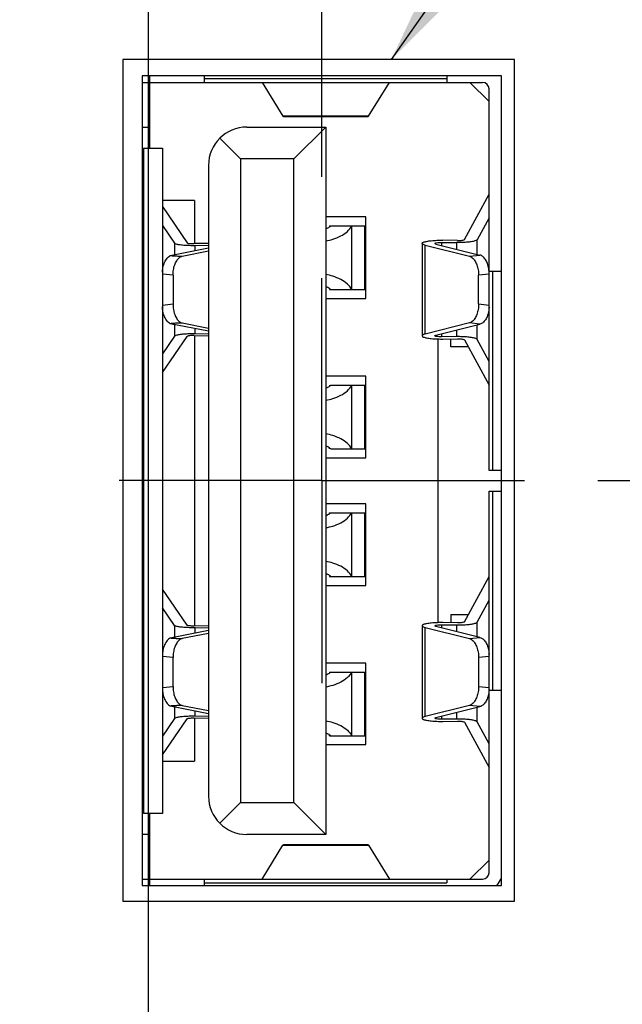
# Model space of a CAD drawing. Header units: inches. Extents: x 0.2 to 16.8, y 0.1 to 10.8.
# Tile 10 of 22: x 7.991 to 8.363, y 6.473 to 7.081. Entities that reach past the tile are written whole.
import ezdxf

# ---------------------------------------------------------------- set-up
doc = ezdxf.new("R2010")
doc.units = ezdxf.units.IN
doc.header["$LTSCALE"] = 0.935
doc.header["$MEASUREMENT"] = 0
doc.linetypes.add('CENTER', pattern=[0.6, 0.375, -0.075, 0.075, -0.075])
doc.layers.get('0').update_dxf_attribs({"linetype": 'CONTINUOUS'})
for name, color, linetype in [('DEFAULT_1', 7, 'CENTER'), ('DETAIL', 7, 'CONTINUOUS'), ('DIMENSIONS', 7, 'CONTINUOUS')]:
    doc.layers.add(name, color=color, linetype=linetype)
doc.styles.get("Standard").update_dxf_attribs({"font": 'txt', "width": 0.8})
doc.dimstyles.new('DIMSTYLE_1', dxfattribs={"dimtxt": 0.125, "dimasz": 0.18, "dimexe": 0.18, "dimexo": 0.0625, "dimgap": 0.09, "dimtad": 0, "dimtih": 1, "dimtoh": 1, "dimdec": 3, "dimzin": 4, "dimdsep": 46, "dimtxsty": 'STANDARD', "dimblk": '_FILLED', "dimblk1": '_FILLED', "dimblk2": '_FILLED', "dimcen": 0.09, "dimadec": 0, "dimazin": 0, "dimtp": 0.01, "dimtm": 0.01, "dimtfac": 1, "dimtdec": 3, "dimtofl": 0, "dimtmove": 0, "dimatfit": 3, "dimldrblk": '_FILLED', "dimfxl": 1, "dimtolj": 1, "dimtzin": 4, "dimarcsym": 0})

# ---------------------------------------------------------------- blocks, each defined once
blk = doc.blocks.new('*D11')
at = {"layer": 'DIMENSIONS', "color": 2, "linetype": 'CONTINUOUS'}
for p, q in [((9.20059, 6.79646), (9.52668, 6.89617)), ((9.52668, 6.89617), (9.72508, 6.89617)), ((8.34787, 6.79646), (9.20059, 6.79646))]:
    blk.add_line(p, q, dxfattribs=at)
at = {"layer": 'DIMENSIONS', "color": 2, "linetype": 'CONTINUOUS', "width": 0.8}
for s, p in [('[', (10.41258, 6.83367)), (']', (11.01258, 6.83367)), ('3.716', (9.78758, 6.83367)), ('94.38', (10.51258, 6.83367))]:
    blk.add_text(s, height=0.125, dxfattribs=at).set_placement(p)
blk = doc.blocks.new('_FILLED')
at = {"color": 0, "linetype": 'BYBLOCK'}
blk.add_solid([(0, 0), (-1, 0.1736), (-1, -0.1736)], dxfattribs=at)
blk = doc.blocks.new('*D14')
at = {"layer": 'DIMENSIONS', "color": 2, "linetype": 'CONTINUOUS'}
for p, q in [((8.38326, 8.49808), (8.38326, 8.71166)), ((8.17751, 8.35729), (8.38326, 8.49808)), ((8.17751, 6.98406), (8.17751, 8.35729))]:
    blk.add_line(p, q, dxfattribs=at)
at = {"layer": 'DIMENSIONS', "color": 2, "linetype": 'CONTINUOUS', "width": 0.8}
for s, p in [(']', (8.44576, 9.69916)), ('9.3', (8.44576, 9.39916)), ('[', (8.44576, 9.29916)), ('.366', (8.44576, 8.77416))]:
    blk.add_text(s, height=0.125, rotation=90, dxfattribs=at).set_placement(p)
blk = doc.blocks.new('*D15')
at = {"layer": 'DIMENSIONS', "color": 2, "linetype": 'CONTINUOUS'}
blk.add_line((8.07058, 6.30879), (8.07058, 8.71166), dxfattribs=at)
at = {"layer": 'DIMENSIONS', "color": 2, "linetype": 'CONTINUOUS', "width": 0.8}
for s, p in [(']', (8.13308, 9.89916)), ('12.01', (8.13308, 9.39916)), ('[', (8.13308, 9.29916)), ('.473', (8.13308, 8.77416))]:
    blk.add_text(s, height=0.125, rotation=90, dxfattribs=at).set_placement(p)
blk = doc.blocks.new('*D16')
at = {"layer": 'DIMENSIONS', "color": 2, "linetype": 'CONTINUOUS'}
blk.add_line((7.84651, 6.98406), (7.84651, 8.71166), dxfattribs=at)
at = {"layer": 'DIMENSIONS', "color": 2, "linetype": 'CONTINUOUS', "width": 0.8}
for s, p in [(']', (7.90901, 9.89916)), ('17.71', (7.90901, 9.39916)), ('[', (7.90901, 9.29916)), ('.697', (7.90901, 8.77416))]:
    blk.add_text(s, height=0.125, rotation=90, dxfattribs=at).set_placement(p)
blk = doc.blocks.new('*D18')
at = {"layer": 'DIMENSIONS', "color": 2, "linetype": 'CONTINUOUS'}
blk.add_line((6.18958, 6.51506), (6.18958, 8.71166), dxfattribs=at)
at = {"layer": 'DIMENSIONS', "color": 2, "linetype": 'CONTINUOUS', "width": 0.8}
for s, p in [(']', (6.25208, 9.99916)), ('59.79', (6.25208, 9.49916)), ('[', (6.25208, 9.39916)), ('2.354', (6.25208, 8.77416))]:
    blk.add_text(s, height=0.125, rotation=90, dxfattribs=at).set_placement(p)

msp = doc.modelspace()

# ---------------------------------------------------------------- linework, layer by layer
at = {"color": 7, "linetype": 'CONTINUOUS'}
for p, q in [((8.05458, 7.05666), (8.05458, 6.53666)), ((8.29658, 7.05666), (8.05458, 7.05666)), ((8.29658, 6.53666), (8.29658, 7.05666)), ((8.06651, 7.04646), (8.06651, 6.54646)), ((8.28851, 7.04646), (8.06651, 7.04646)), ((8.07132, 7.00187), (8.07132, 7.04646)), ((8.10518, 7.04242), (8.10518, 7.04646)), ((8.25479, 7.04473), (8.10518, 7.04473)), ((8.25479, 7.04646), (8.25479, 7.04242)), ((8.28851, 6.54646), (8.28851, 7.04646)), ((8.06651, 7.04242), (8.27683, 7.04242)), ((8.14061, 7.04242), (8.15355, 7.02156)), ((8.20641, 7.02156), (8.21935, 7.04242)), ((8.28077, 7.03061), (8.26896, 7.04242)), ((8.28077, 6.80266), (8.28077, 7.03849)), ((8.20641, 7.02156), (8.15355, 7.02156)), ((8.15355, 7.02156), (8.15377, 7.02139)), ((8.15377, 7.02139), (8.20619, 7.02139)), ((8.20619, 7.02139), (8.20641, 7.02156)), ((8.06651, 7.01486), (8.07132, 7.01486)), ((8.13116, 7.01486), (8.17998, 7.01486)), ((8.1603, 6.99518), (8.17998, 7.01486)), ((8.17998, 7.01486), (8.17998, 6.57786)), ((8.12723, 6.99518), (8.11446, 7.00794)), ((8.06738, 7.00187), (8.06738, 6.59085)), ((8.06738, 7.00187), (8.0792, 7.00187)), ((8.0792, 7.00187), (8.0792, 6.59085)), ((8.12723, 6.99518), (8.12723, 6.59754)), ((8.1603, 6.99518), (8.12723, 6.99518)), ((8.1603, 6.59754), (8.1603, 6.99518)), ((8.10754, 6.99124), (8.10754, 6.60148)), ((8.26562, 6.94544), (8.28077, 6.97352)), ((8.09888, 6.96959), (8.0792, 6.96959)), ((8.0792, 6.96572), (8.09434, 6.94334)), ((8.09888, 6.96959), (8.09888, 6.94286)), ((8.20479, 6.95935), (8.17998, 6.95935)), ((8.20479, 6.90896), (8.20479, 6.95935)), ((8.28077, 6.95887), (8.27346, 6.94532)), ((8.0792, 6.95404), (8.0865, 6.94324)), ((8.18236, 6.95384), (8.20479, 6.95384)), ((8.19605, 6.91447), (8.19605, 6.95384)), ((8.20392, 6.95384), (8.20392, 6.91447)), ((8.08391, 6.93551), (8.10754, 6.94022)), ((8.0865, 6.94324), (8.0865, 6.93603)), ((8.10754, 6.94297), (8.09862, 6.94286)), ((8.09933, 6.94181), (8.10754, 6.94191)), ((8.09933, 6.93858), (8.09933, 6.94181)), ((8.23945, 6.94301), (8.23945, 6.88593)), ((8.24145, 6.88704), (8.24145, 6.9419)), ((8.24145, 6.9419), (8.26866, 6.93509)), ((8.24799, 6.94264), (8.2752, 6.93583)), ((8.25162, 6.94173), (8.25162, 6.94366)), ((8.25162, 6.94366), (8.26064, 6.94353)), ((8.26135, 6.94484), (8.25233, 6.94498)), ((8.26064, 6.94353), (8.26064, 6.93947)), ((8.27346, 6.93626), (8.27346, 6.94532)), ((8.09131, 6.93509), (8.10754, 6.93833)), ((8.26866, 6.93509), (8.2752, 6.93583)), ((8.08564, 6.92334), (8.07909, 6.92408)), ((8.08564, 6.92334), (8.08564, 6.9056)), ((8.28087, 6.92408), (8.27433, 6.92334)), ((8.27433, 6.9056), (8.27433, 6.92334)), ((8.28077, 6.92589), (8.28851, 6.92589)), ((8.28308, 6.80266), (8.28308, 6.92589)), ((8.18236, 6.91447), (8.20479, 6.91447)), ((8.07909, 6.90486), (8.08564, 6.9056)), ((8.17998, 6.90896), (8.20479, 6.90896)), ((8.27433, 6.9056), (8.28087, 6.90486)), ((8.10754, 6.88872), (8.08391, 6.89343)), ((8.0865, 6.89291), (8.0865, 6.8857)), ((8.09131, 6.89385), (8.10754, 6.89061)), ((8.26866, 6.89385), (8.24145, 6.88704)), ((8.24799, 6.8863), (8.2752, 6.89311)), ((8.2752, 6.89311), (8.26866, 6.89385)), ((8.27346, 6.88362), (8.27346, 6.89268)), ((8.0865, 6.8857), (8.0792, 6.8749)), ((8.0792, 6.86322), (8.09434, 6.8856)), ((8.09862, 6.88608), (8.10754, 6.88597)), ((8.09888, 6.88608), (8.09888, 6.70664)), ((8.09933, 6.88713), (8.09933, 6.89036)), ((8.10754, 6.88703), (8.09933, 6.88713)), ((8.25162, 6.88528), (8.25162, 6.88721)), ((8.26064, 6.88541), (8.25162, 6.88528)), ((8.26064, 6.88947), (8.26064, 6.88541)), ((8.24927, 6.884), (8.24927, 6.70872)), ((8.25233, 6.88396), (8.26135, 6.8841)), ((8.25715, 6.87904), (8.25715, 6.88403)), ((8.26562, 6.8835), (8.28077, 6.85541)), ((8.28077, 6.87007), (8.27346, 6.88362)), ((8.26803, 6.87904), (8.25715, 6.87904)), ((8.20479, 6.86093), (8.17998, 6.86093)), ((8.1831, 6.85541), (8.20479, 6.85541)), ((8.19605, 6.81604), (8.19605, 6.85541)), ((8.20392, 6.85541), (8.20392, 6.81604)), ((8.20479, 6.81053), (8.20479, 6.86093)), ((8.1831, 6.81604), (8.20479, 6.81604)), ((8.17998, 6.81053), (8.20479, 6.81053)), ((8.28851, 6.80266), (8.28077, 6.80266)), ((8.28077, 6.55423), (8.28077, 6.79006)), ((8.28077, 6.79006), (8.28851, 6.79006)), ((8.28308, 6.66683), (8.28308, 6.79006)), ((8.20479, 6.78219), (8.17998, 6.78219)), ((8.20479, 6.73179), (8.20479, 6.78219)), ((8.18236, 6.77667), (8.20479, 6.77667)), ((8.19605, 6.7373), (8.19605, 6.77667)), ((8.20392, 6.77667), (8.20392, 6.7373)), ((8.18236, 6.7373), (8.20479, 6.7373)), ((8.26562, 6.70922), (8.28077, 6.7373)), ((8.09434, 6.70712), (8.0792, 6.7295)), ((8.17998, 6.73179), (8.20479, 6.73179)), ((8.27346, 6.7091), (8.28077, 6.72265)), ((8.0865, 6.70702), (8.0792, 6.71782)), ((8.25715, 6.71368), (8.25715, 6.70869)), ((8.25715, 6.71368), (8.26803, 6.71368)), ((8.27346, 6.70004), (8.27346, 6.7091)), ((8.08391, 6.69929), (8.10754, 6.704)), ((8.0865, 6.70702), (8.0865, 6.6998)), ((8.10754, 6.70675), (8.09862, 6.70664)), ((8.09933, 6.70559), (8.10754, 6.70569)), ((8.09933, 6.70236), (8.09933, 6.70559)), ((8.23945, 6.70679), (8.23945, 6.64971)), ((8.24145, 6.65082), (8.24145, 6.70568)), ((8.24145, 6.70568), (8.26866, 6.69887)), ((8.2752, 6.69961), (8.24799, 6.70642)), ((8.25162, 6.70551), (8.25162, 6.70744)), ((8.25162, 6.70744), (8.26064, 6.70731)), ((8.26135, 6.70862), (8.25233, 6.70876)), ((8.26064, 6.70731), (8.26064, 6.70325)), ((8.10754, 6.70211), (8.09131, 6.69887)), ((8.26866, 6.69887), (8.2752, 6.69961)), ((8.08564, 6.68712), (8.07909, 6.68786)), ((8.08564, 6.66938), (8.08564, 6.68712)), ((8.28087, 6.68786), (8.27433, 6.68712)), ((8.27433, 6.68712), (8.27433, 6.66938)), ((8.20479, 6.68376), (8.17998, 6.68376)), ((8.20479, 6.63337), (8.20479, 6.68376)), ((8.18236, 6.67825), (8.20479, 6.67825)), ((8.19605, 6.63888), (8.19605, 6.67825)), ((8.20392, 6.67825), (8.20392, 6.63888)), ((8.07909, 6.66864), (8.08564, 6.66938)), ((8.27433, 6.66938), (8.28087, 6.66864)), ((8.28851, 6.66683), (8.28077, 6.66683)), ((8.10754, 6.6525), (8.08391, 6.65721)), ((8.0865, 6.65669), (8.0865, 6.64948)), ((8.09131, 6.65763), (8.10754, 6.65439)), ((8.26866, 6.65763), (8.24145, 6.65082)), ((8.24799, 6.65008), (8.2752, 6.65689)), ((8.2752, 6.65689), (8.26866, 6.65763)), ((8.27346, 6.6474), (8.27346, 6.65646)), ((8.0865, 6.64948), (8.0792, 6.63868)), ((8.0792, 6.627), (8.09434, 6.64938)), ((8.09862, 6.64986), (8.10754, 6.64975)), ((8.09888, 6.64986), (8.09888, 6.62313)), ((8.09933, 6.65091), (8.09933, 6.65414)), ((8.10754, 6.65081), (8.09933, 6.65091)), ((8.25162, 6.64906), (8.25162, 6.65099)), ((8.26064, 6.64919), (8.25162, 6.64906)), ((8.26064, 6.65325), (8.26064, 6.64919)), ((8.25233, 6.64774), (8.26135, 6.64788)), ((8.26562, 6.64728), (8.28077, 6.61919)), ((8.28077, 6.63385), (8.27346, 6.6474)), ((8.18236, 6.63888), (8.20479, 6.63888)), ((8.17998, 6.63337), (8.20479, 6.63337)), ((8.0792, 6.62313), (8.09888, 6.62313)), ((8.11446, 6.58477), (8.12723, 6.59754)), ((8.12723, 6.59754), (8.1603, 6.59754)), ((8.1603, 6.59754), (8.17998, 6.57786)), ((8.0792, 6.59085), (8.06738, 6.59085)), ((8.07132, 6.54646), (8.07132, 6.59085)), ((8.07132, 6.57786), (8.06651, 6.57786)), ((8.17998, 6.57786), (8.13116, 6.57786)), ((8.14061, 6.55036), (8.15355, 6.57122)), ((8.15377, 6.57139), (8.15355, 6.57122)), ((8.15355, 6.57122), (8.20641, 6.57122)), ((8.20619, 6.57139), (8.15377, 6.57139)), ((8.20619, 6.57139), (8.20641, 6.57122)), ((8.20641, 6.57122), (8.21935, 6.55036)), ((8.26896, 6.5503), (8.28077, 6.56211)), ((8.06651, 6.5503), (8.27683, 6.5503)), ((8.06651, 6.54646), (8.28851, 6.54646)), ((8.10518, 6.54646), (8.10518, 6.5503)), ((8.10518, 6.54799), (8.25479, 6.54799)), ((8.25479, 6.5503), (8.25479, 6.54799)), ((8.05458, 6.53666), (8.29658, 6.53666))]:
    msp.add_line(p, q, dxfattribs=at)
for centre, radius, start, end in [((8.27683, 7.03849), 0.00394, 0, 90), ((8.13116, 6.99124), 0.02362, 90, 180), ((8.13116, 6.60148), 0.02362, 180, 270), ((8.27683, 6.55423), 0.00394, 270, 360), ((8.27683, 6.55423), 0.01181, 318.3249, 342.05213)]:
    msp.add_arc(centre, radius, start, end, dxfattribs=at)
for points, knots in [([(8.17999, 6.94456), (8.18147, 6.94481), (8.18466, 6.94555), (8.18924, 6.94738), (8.19332, 6.95009), (8.19533, 6.95254), (8.19598, 6.95384)], [0, 0, 0, 0, 0.235768, 0.514507, 0.771225, 1, 1, 1, 1]), ([(8.18, 6.95202), (8.18011, 6.95207), (8.18089, 6.95239), (8.18164, 6.95278), (8.18224, 6.95319)], [0, 0, 0, 0, 0.142894, 1, 1, 1, 1]), ([(8.0865, 6.94324), (8.08669, 6.94296), (8.08778, 6.94265), (8.08964, 6.94226), (8.09244, 6.94199), (8.09574, 6.94182), (8.09811, 6.9418), (8.09933, 6.94181)], [0, 0, 0, 0, 0.079182, 0.234932, 0.454917, 0.718735, 1, 1, 1, 1]), ([(8.09434, 6.94334), (8.09443, 6.94321), (8.09498, 6.9431), (8.09586, 6.94294), (8.09716, 6.94287), (8.09811, 6.94286), (8.09862, 6.94286)], [0, 0, 0, 0, 0.111006, 0.337799, 0.649545, 1, 1, 1, 1]), ([(8.23948, 6.94301), (8.23947, 6.94305), (8.23944, 6.94338), (8.24075, 6.94397), (8.24245, 6.94436), (8.24534, 6.94476), (8.24867, 6.94497), (8.25109, 6.945), (8.25233, 6.94498)], [0, 0, 0, 0, 0.009444, 0.087232, 0.239728, 0.457662, 0.719879, 1, 1, 1, 1]), ([(8.24145, 6.9419), (8.24091, 6.94204), (8.24014, 6.94209), (8.23952, 6.94283), (8.23948, 6.94301)], [0, 0, 0, 0, 0.728928, 1, 1, 1, 1]), ([(8.24799, 6.94264), (8.24777, 6.94269), (8.24733, 6.94274), (8.24736, 6.94296), (8.24737, 6.94299)], [0, 0, 0, 0, 0.88411, 1, 1, 1, 1]), ([(8.24737, 6.94299), (8.2474, 6.94306), (8.24768, 6.94346), (8.24863, 6.94343), (8.24997, 6.94368), (8.25105, 6.94367), (8.25162, 6.94366)], [0, 0, 0, 0, 0.055881, 0.27101, 0.608275, 1, 1, 1, 1]), ([(8.27346, 6.94532), (8.27329, 6.945), (8.2722, 6.94456), (8.27032, 6.9441), (8.26752, 6.94374), (8.26422, 6.94353), (8.26185, 6.94351), (8.26064, 6.94353)], [0, 0, 0, 0, 0.083887, 0.240767, 0.459854, 0.721167, 1, 1, 1, 1]), ([(8.26135, 6.94484), (8.26185, 6.94483), (8.2628, 6.94485), (8.26411, 6.94495), (8.265, 6.94513), (8.26554, 6.94529), (8.26562, 6.94544)], [0, 0, 0, 0, 0.347812, 0.657482, 0.884487, 1, 1, 1, 1]), ([(8.07912, 6.92518), (8.07917, 6.92609), (8.07941, 6.92816), (8.08026, 6.93117), (8.08174, 6.93385), (8.08316, 6.93513), (8.08391, 6.93551)], [0, 0, 0, 0, 0.229071, 0.528894, 0.787799, 1, 1, 1, 1]), ([(8.08391, 6.93551), (8.08429, 6.93548), (8.08503, 6.93543), (8.08611, 6.93536), (8.08712, 6.93529), (8.08806, 6.93524), (8.08894, 6.93519), (8.08977, 6.93514), (8.09056, 6.93511), (8.09106, 6.93509), (8.09131, 6.93509)], [0, 0, 0, 0, 0.155371, 0.300532, 0.436431, 0.563635, 0.682936, 0.794951, 0.900431, 1, 1, 1, 1]), ([(8.08564, 6.92334), (8.08564, 6.92447), (8.08581, 6.92666), (8.08656, 6.92971), (8.08776, 6.93228), (8.08931, 6.93418), (8.09065, 6.93493), (8.09131, 6.93509)], [0, 0, 0, 0, 0.244016, 0.474224, 0.679235, 0.853421, 1, 1, 1, 1]), ([(8.26866, 6.93509), (8.26931, 6.93493), (8.27066, 6.93418), (8.27221, 6.93227), (8.27341, 6.92971), (8.27416, 6.92665), (8.27433, 6.92447), (8.27433, 6.92334)], [0, 0, 0, 0, 0.146882, 0.321285, 0.526372, 0.756437, 1, 1, 1, 1]), ([(8.28083, 6.92533), (8.28079, 6.92604), (8.2806, 6.9278), (8.27995, 6.93045), (8.27875, 6.93301), (8.27719, 6.93491), (8.27585, 6.93566), (8.2752, 6.93583)], [0, 0, 0, 0, 0.168534, 0.421727, 0.647208, 0.838786, 1, 1, 1, 1]), ([(8.19598, 6.91447), (8.19533, 6.91577), (8.19332, 6.91822), (8.18924, 6.92094), (8.18466, 6.92276), (8.18147, 6.9235), (8.17999, 6.92375)], [0, 0, 0, 0, 0.229089, 0.486054, 0.765017, 1, 1, 1, 1]), ([(8.18224, 6.91512), (8.18164, 6.91553), (8.18089, 6.91592), (8.18011, 6.91624), (8.18, 6.91629)], [0, 0, 0, 0, 0.860455, 1, 1, 1, 1]), ([(8.08391, 6.89343), (8.08316, 6.89381), (8.08174, 6.89509), (8.08026, 6.89778), (8.07941, 6.90078), (8.07917, 6.90285), (8.07912, 6.90375)], [0, 0, 0, 0, 0.21259, 0.471651, 0.771518, 1, 1, 1, 1]), ([(8.08564, 6.9056), (8.08564, 6.90447), (8.08581, 6.90228), (8.08656, 6.89923), (8.08776, 6.89666), (8.08931, 6.89476), (8.09065, 6.89401), (8.09131, 6.89385)], [0, 0, 0, 0, 0.243696, 0.474119, 0.679305, 0.85363, 1, 1, 1, 1]), ([(8.27433, 6.9056), (8.27433, 6.90447), (8.27416, 6.90228), (8.27341, 6.89923), (8.27221, 6.89666), (8.27065, 6.89476), (8.26931, 6.89401), (8.26866, 6.89385)], [0, 0, 0, 0, 0.244016, 0.474224, 0.679235, 0.853421, 1, 1, 1, 1]), ([(8.28083, 6.9036), (8.28079, 6.9029), (8.2806, 6.90114), (8.27995, 6.89849), (8.27875, 6.89592), (8.27719, 6.89402), (8.27585, 6.89328), (8.2752, 6.89311)], [0, 0, 0, 0, 0.168074, 0.421537, 0.647239, 0.838995, 1, 1, 1, 1]), ([(8.09131, 6.89385), (8.09106, 6.89385), (8.09056, 6.89383), (8.08977, 6.8938), (8.08894, 6.89375), (8.08806, 6.8937), (8.08712, 6.89364), (8.08611, 6.89358), (8.08503, 6.89351), (8.08429, 6.89346), (8.08391, 6.89343)], [0, 0, 0, 0, 0.099571, 0.20505, 0.317066, 0.436367, 0.56357, 0.699469, 0.84463, 1, 1, 1, 1]), ([(8.09933, 6.88713), (8.09811, 6.88714), (8.09573, 6.88712), (8.09243, 6.88695), (8.08963, 6.88668), (8.08778, 6.88629), (8.08669, 6.88598), (8.0865, 6.8857)], [0, 0, 0, 0, 0.28189, 0.545792, 0.765605, 0.921072, 1, 1, 1, 1]), ([(8.09862, 6.88608), (8.09811, 6.88608), (8.09716, 6.88607), (8.09585, 6.886), (8.09498, 6.88584), (8.09443, 6.88573), (8.09434, 6.8856)], [0, 0, 0, 0, 0.351248, 0.662936, 0.889379, 1, 1, 1, 1]), ([(8.23948, 6.88593), (8.23947, 6.88589), (8.23944, 6.88556), (8.24075, 6.88497), (8.24245, 6.88458), (8.24535, 6.88418), (8.24767, 6.88403), (8.24906, 6.88399), (8.24927, 6.88398)], [0, 0, 0, 0, 0.012067, 0.11283, 0.310985, 0.594772, 0.935964, 1, 1, 1, 1]), ([(8.24145, 6.88704), (8.24091, 6.8869), (8.24015, 6.88684), (8.23952, 6.88611), (8.23948, 6.88593)], [0, 0, 0, 0, 0.726891, 1, 1, 1, 1]), ([(8.24737, 6.88595), (8.24737, 6.88598), (8.24733, 6.8862), (8.24777, 6.88625), (8.24799, 6.8863)], [0, 0, 0, 0, 0.117299, 1, 1, 1, 1]), ([(8.25162, 6.88528), (8.25104, 6.88527), (8.24996, 6.88526), (8.24863, 6.88551), (8.24768, 6.88548), (8.2474, 6.88588), (8.24737, 6.88595)], [0, 0, 0, 0, 0.393502, 0.730636, 0.944859, 1, 1, 1, 1]), ([(8.27346, 6.88362), (8.27329, 6.88394), (8.27221, 6.88438), (8.27032, 6.88484), (8.26752, 6.8852), (8.26422, 6.88541), (8.26185, 6.88543), (8.26064, 6.88541)], [0, 0, 0, 0, 0.083704, 0.240666, 0.460007, 0.721629, 1, 1, 1, 1]), ([(8.26135, 6.8841), (8.26185, 6.88411), (8.2628, 6.88409), (8.26411, 6.88399), (8.265, 6.88381), (8.26554, 6.88365), (8.26562, 6.8835)], [0, 0, 0, 0, 0.347456, 0.65754, 0.884675, 1, 1, 1, 1]), ([(8.17999, 6.84613), (8.18147, 6.84639), (8.18466, 6.84713), (8.18924, 6.84895), (8.19332, 6.85167), (8.19533, 6.85412), (8.19598, 6.85541)], [0, 0, 0, 0, 0.235768, 0.514507, 0.771225, 1, 1, 1, 1]), ([(8.18, 6.8536), (8.18011, 6.85364), (8.18089, 6.85396), (8.18164, 6.85436), (8.18224, 6.85476)], [0, 0, 0, 0, 0.142894, 1, 1, 1, 1]), ([(8.19598, 6.81604), (8.19533, 6.81735), (8.19332, 6.8198), (8.18924, 6.82251), (8.18466, 6.82433), (8.18147, 6.82508), (8.17999, 6.82533)], [0, 0, 0, 0, 0.229089, 0.486054, 0.765017, 1, 1, 1, 1]), ([(8.18224, 6.8167), (8.18164, 6.8171), (8.18089, 6.8175), (8.18011, 6.81782), (8.18, 6.81786)], [0, 0, 0, 0, 0.860455, 1, 1, 1, 1]), ([(8.17999, 6.76739), (8.18147, 6.76764), (8.18466, 6.76839), (8.18924, 6.77021), (8.19332, 6.77293), (8.19533, 6.77538), (8.19598, 6.77667)], [0, 0, 0, 0, 0.235768, 0.514507, 0.771225, 1, 1, 1, 1]), ([(8.18, 6.77486), (8.18011, 6.7749), (8.18089, 6.77522), (8.18164, 6.77562), (8.18224, 6.77602)], [0, 0, 0, 0, 0.142894, 1, 1, 1, 1]), ([(8.19598, 6.7373), (8.19533, 6.73861), (8.19332, 6.74106), (8.18924, 6.74377), (8.18466, 6.74559), (8.18147, 6.74633), (8.17999, 6.74659)], [0, 0, 0, 0, 0.229089, 0.486054, 0.765017, 1, 1, 1, 1]), ([(8.18224, 6.73796), (8.18164, 6.73836), (8.18089, 6.73876), (8.18011, 6.73908), (8.18, 6.73912)], [0, 0, 0, 0, 0.860455, 1, 1, 1, 1]), ([(8.26064, 6.70731), (8.26186, 6.70729), (8.26422, 6.70731), (8.26753, 6.70752), (8.27033, 6.70788), (8.27221, 6.70834), (8.27329, 6.70878), (8.27346, 6.7091)], [0, 0, 0, 0, 0.279027, 0.540808, 0.759894, 0.916556, 1, 1, 1, 1]), ([(8.26562, 6.70922), (8.26554, 6.70907), (8.26499, 6.70891), (8.26411, 6.70873), (8.2628, 6.70863), (8.26185, 6.70861), (8.26135, 6.70862)], [0, 0, 0, 0, 0.115714, 0.343204, 0.653348, 1, 1, 1, 1]), ([(8.09933, 6.70559), (8.0981, 6.70558), (8.09573, 6.7056), (8.09243, 6.70577), (8.08963, 6.70604), (8.08778, 6.70643), (8.08669, 6.70674), (8.0865, 6.70702)], [0, 0, 0, 0, 0.282321, 0.545854, 0.765489, 0.920886, 1, 1, 1, 1]), ([(8.09862, 6.70664), (8.09811, 6.70663), (8.09716, 6.70665), (8.09585, 6.70672), (8.09498, 6.70688), (8.09443, 6.70699), (8.09434, 6.70712)], [0, 0, 0, 0, 0.350879, 0.662971, 0.889559, 1, 1, 1, 1]), ([(8.24927, 6.70874), (8.24905, 6.70873), (8.24766, 6.70869), (8.24533, 6.70854), (8.24244, 6.70813), (8.24073, 6.70775), (8.23944, 6.70715), (8.23947, 6.70683), (8.23948, 6.70679)], [0, 0, 0, 0, 0.065746, 0.407942, 0.690963, 0.888319, 0.988406, 1, 1, 1, 1]), ([(8.23948, 6.70679), (8.23952, 6.70661), (8.24015, 6.70588), (8.24091, 6.70582), (8.24145, 6.70568)], [0, 0, 0, 0, 0.275649, 1, 1, 1, 1]), ([(8.24799, 6.70642), (8.24777, 6.70647), (8.24733, 6.70652), (8.24736, 6.70674), (8.24737, 6.70677)], [0, 0, 0, 0, 0.88411, 1, 1, 1, 1]), ([(8.24737, 6.70677), (8.2474, 6.70684), (8.24768, 6.70724), (8.24863, 6.70721), (8.24997, 6.70746), (8.25105, 6.70745), (8.25162, 6.70744)], [0, 0, 0, 0, 0.055881, 0.27101, 0.608275, 1, 1, 1, 1]), ([(8.08391, 6.69929), (8.08316, 6.69891), (8.08174, 6.69763), (8.08026, 6.69494), (8.07941, 6.69194), (8.07917, 6.68987), (8.07912, 6.68897)], [0, 0, 0, 0, 0.212741, 0.471613, 0.771241, 1, 1, 1, 1]), ([(8.08391, 6.69929), (8.08429, 6.69926), (8.08503, 6.69921), (8.08611, 6.69914), (8.08712, 6.69907), (8.08806, 6.69902), (8.08894, 6.69897), (8.08977, 6.69892), (8.09056, 6.69889), (8.09106, 6.69887), (8.09131, 6.69887)], [0, 0, 0, 0, 0.155371, 0.300532, 0.436431, 0.563635, 0.682936, 0.794951, 0.900431, 1, 1, 1, 1]), ([(8.09131, 6.69887), (8.09065, 6.69871), (8.08931, 6.69796), (8.08775, 6.69605), (8.08656, 6.69348), (8.08581, 6.69043), (8.08564, 6.68824), (8.08564, 6.68712)], [0, 0, 0, 0, 0.146675, 0.32122, 0.526483, 0.756761, 1, 1, 1, 1]), ([(8.26866, 6.69887), (8.26931, 6.69871), (8.27066, 6.69796), (8.27221, 6.69605), (8.27341, 6.69348), (8.27416, 6.69043), (8.27433, 6.68825), (8.27433, 6.68712)], [0, 0, 0, 0, 0.146882, 0.321285, 0.526372, 0.756437, 1, 1, 1, 1]), ([(8.2752, 6.69961), (8.27585, 6.69944), (8.2772, 6.69869), (8.27875, 6.69679), (8.27995, 6.69422), (8.2806, 6.69158), (8.28079, 6.68982), (8.28083, 6.68912)], [0, 0, 0, 0, 0.161372, 0.353408, 0.579238, 0.83259, 1, 1, 1, 1]), ([(8.19598, 6.67825), (8.19532, 6.67695), (8.19331, 6.67449), (8.18923, 6.67178), (8.18465, 6.66996), (8.18147, 6.66922), (8.17999, 6.66897)], [0, 0, 0, 0, 0.229386, 0.486534, 0.765335, 1, 1, 1, 1]), ([(8.18, 6.67643), (8.18011, 6.67648), (8.18089, 6.6768), (8.18164, 6.67719), (8.18224, 6.6776)], [0, 0, 0, 0, 0.142894, 1, 1, 1, 1]), ([(8.07912, 6.66753), (8.07917, 6.66663), (8.07941, 6.66456), (8.08026, 6.66155), (8.08174, 6.65887), (8.08316, 6.65759), (8.08391, 6.65721)], [0, 0, 0, 0, 0.229343, 0.528928, 0.787646, 1, 1, 1, 1]), ([(8.08564, 6.66938), (8.08564, 6.66825), (8.08581, 6.66606), (8.08656, 6.66301), (8.08776, 6.66044), (8.08931, 6.65854), (8.09065, 6.65779), (8.09131, 6.65763)], [0, 0, 0, 0, 0.243696, 0.474119, 0.679305, 0.85363, 1, 1, 1, 1]), ([(8.27433, 6.66938), (8.27433, 6.66825), (8.27416, 6.66606), (8.27341, 6.66301), (8.27221, 6.66044), (8.27065, 6.65854), (8.26931, 6.65779), (8.26866, 6.65763)], [0, 0, 0, 0, 0.244016, 0.474224, 0.679235, 0.853421, 1, 1, 1, 1]), ([(8.28083, 6.66738), (8.28079, 6.66668), (8.2806, 6.66492), (8.27995, 6.66227), (8.27875, 6.6597), (8.27719, 6.6578), (8.27585, 6.65705), (8.2752, 6.65689)], [0, 0, 0, 0, 0.168074, 0.421537, 0.647239, 0.838995, 1, 1, 1, 1]), ([(8.09131, 6.65763), (8.09106, 6.65763), (8.09056, 6.65761), (8.08977, 6.65758), (8.08894, 6.65753), (8.08806, 6.65748), (8.08712, 6.65742), (8.08611, 6.65736), (8.08503, 6.65729), (8.08429, 6.65724), (8.08391, 6.65721)], [0, 0, 0, 0, 0.099571, 0.20505, 0.317066, 0.436367, 0.56357, 0.699469, 0.84463, 1, 1, 1, 1]), ([(8.09933, 6.65091), (8.09811, 6.65092), (8.09573, 6.6509), (8.09243, 6.65073), (8.08963, 6.65046), (8.08778, 6.65007), (8.08669, 6.64976), (8.0865, 6.64948)], [0, 0, 0, 0, 0.28189, 0.545792, 0.765605, 0.921072, 1, 1, 1, 1]), ([(8.09434, 6.64938), (8.09443, 6.64951), (8.09498, 6.64962), (8.09586, 6.64978), (8.09716, 6.64985), (8.09811, 6.64986), (8.09862, 6.64986)], [0, 0, 0, 0, 0.11083, 0.337775, 0.649924, 1, 1, 1, 1]), ([(8.17999, 6.64816), (8.18147, 6.64791), (8.18466, 6.64717), (8.18924, 6.64535), (8.19332, 6.64263), (8.19533, 6.64018), (8.19598, 6.63888)], [0, 0, 0, 0, 0.235437, 0.514024, 0.770928, 1, 1, 1, 1]), ([(8.23948, 6.64971), (8.23947, 6.64967), (8.23944, 6.64934), (8.24075, 6.64875), (8.24245, 6.64836), (8.24535, 6.64796), (8.24868, 6.64775), (8.25109, 6.64772), (8.25233, 6.64774)], [0, 0, 0, 0, 0.009298, 0.086939, 0.239623, 0.45829, 0.721189, 1, 1, 1, 1]), ([(8.24145, 6.65082), (8.24091, 6.65068), (8.24015, 6.65062), (8.23952, 6.64989), (8.23948, 6.64971)], [0, 0, 0, 0, 0.726891, 1, 1, 1, 1]), ([(8.24737, 6.64973), (8.24737, 6.64976), (8.24733, 6.64998), (8.24777, 6.65003), (8.24799, 6.65008)], [0, 0, 0, 0, 0.117299, 1, 1, 1, 1]), ([(8.25162, 6.64906), (8.25104, 6.64905), (8.24996, 6.64904), (8.24863, 6.64929), (8.24768, 6.64926), (8.2474, 6.64966), (8.24737, 6.64973)], [0, 0, 0, 0, 0.393502, 0.730636, 0.944859, 1, 1, 1, 1]), ([(8.27346, 6.6474), (8.27329, 6.64772), (8.27221, 6.64816), (8.27032, 6.64862), (8.26752, 6.64898), (8.26422, 6.64919), (8.26185, 6.64921), (8.26064, 6.64919)], [0, 0, 0, 0, 0.083704, 0.240666, 0.460007, 0.721629, 1, 1, 1, 1]), ([(8.26135, 6.64788), (8.26185, 6.64789), (8.2628, 6.64787), (8.26411, 6.64777), (8.265, 6.64759), (8.26554, 6.64743), (8.26562, 6.64728)], [0, 0, 0, 0, 0.347456, 0.65754, 0.884675, 1, 1, 1, 1]), ([(8.18, 6.6407), (8.18011, 6.64065), (8.18089, 6.64033), (8.18164, 6.63994), (8.18224, 6.63953)], [0, 0, 0, 0, 0.144003, 1, 1, 1, 1])]:
    msp.add_open_spline(points, degree=3, knots=knots, dxfattribs=at)
for points in [[(8.18236, 6.95384), (8.18229, 6.95366), (8.18223, 6.95347), (8.18217, 6.95328)], [(8.18224, 6.95319), (8.18254, 6.95339), (8.18283, 6.9536), (8.1831, 6.95384)], [(8.18217, 6.91503), (8.18223, 6.91484), (8.18229, 6.91465), (8.18236, 6.91447)], [(8.1831, 6.91447), (8.18283, 6.9147), (8.18254, 6.91492), (8.18224, 6.91512)], [(8.24927, 6.88398), (8.25029, 6.88395), (8.25131, 6.88395), (8.25233, 6.88396)], [(8.18236, 6.85541), (8.18229, 6.85523), (8.18223, 6.85504), (8.18217, 6.85486)], [(8.18224, 6.85476), (8.18254, 6.85496), (8.18283, 6.85518), (8.1831, 6.85541)], [(8.18236, 6.81604), (8.18229, 6.81623), (8.18223, 6.81641), (8.18217, 6.8166)], [(8.1831, 6.81604), (8.18283, 6.81628), (8.18254, 6.8165), (8.18224, 6.8167)], [(8.18217, 6.77612), (8.18223, 6.7763), (8.18229, 6.77649), (8.18236, 6.77667)], [(8.18224, 6.77602), (8.18254, 6.77622), (8.18283, 6.77644), (8.1831, 6.77667)], [(8.18217, 6.73786), (8.18223, 6.73767), (8.18229, 6.73749), (8.18236, 6.7373)], [(8.1831, 6.7373), (8.18283, 6.73754), (8.18254, 6.73776), (8.18224, 6.73796)], [(8.25233, 6.70876), (8.25131, 6.70877), (8.25029, 6.70877), (8.24927, 6.70874)], [(8.18236, 6.67825), (8.18229, 6.67806), (8.18223, 6.67788), (8.18217, 6.67769)], [(8.18224, 6.6776), (8.18254, 6.6778), (8.18283, 6.67801), (8.1831, 6.67825)], [(8.18236, 6.63888), (8.18229, 6.63906), (8.18223, 6.63925), (8.18217, 6.63944)], [(8.18224, 6.63953), (8.18254, 6.63933), (8.18283, 6.63911), (8.1831, 6.63888)]]:
    msp.add_open_spline(points, degree=3, dxfattribs=at)
at = {"layer": 'DEFAULT_1', "color": 7, "linetype": 'CENTER'}
for q in [(8.17751, 6.92156), (8.05241, 6.79646), (8.17751, 6.67136), (8.30261, 6.79646)]:
    msp.add_line((8.17751, 6.79646), q, dxfattribs=at)
at = {"layer": 'DETAIL', "color": 2, "linetype": 'CONTINUOUS'}
msp.add_line((8.22049, 7.05666), (9.42746, 8.77416), dxfattribs=at)
msp.add_solid([(8.29841, 7.2219), (8.22049, 7.05666), (8.34955, 7.18597)], dxfattribs=at)

# ---------------------------------------------------------------- dimensions: what is measured, and where the dimension line sits
at = {"layer": 'DIMENSIONS', "color": 2, "linetype": 'CONTINUOUS'}
for feature_location, offset, dtype, origin, picture, middle in [((6.18958, 6.51506), (0, 2.1966), 1, (8.54358, 6.45256), '*D18', (6.18958, 9.43666)), ((7.84651, 6.98406), (0, 1.7276), 1, (8.54358, 6.92156), '*D16', (7.84651, 9.38666)), ((8.07058, 6.30879), (0, 2.40287), 1, (8.54358, 6.24629), '*D15', (8.07058, 9.38666)), ((8.1775140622, 6.9840643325), (0.2057432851, 1.7276), 0, (8.5435809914, 6.9215643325), '*D14', (8.3832573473, 9.2866643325)), ((8.34787, 6.79646), (1.37721, 0.0997), 0, (7.72141, 3.08075), '*D11', (10.45008, 6.89617))]:
    dim = msp.add_ordinate_dim(feature_location=feature_location, offset=offset, dtype=dtype, origin=origin, dimstyle='DIMSTYLE_1', dxfattribs=at)
    dim.commit()
    dim.dimension.update_dxf_attribs({"geometry": picture, "text_midpoint": middle})

doc.saveas('drawing.dxf')
